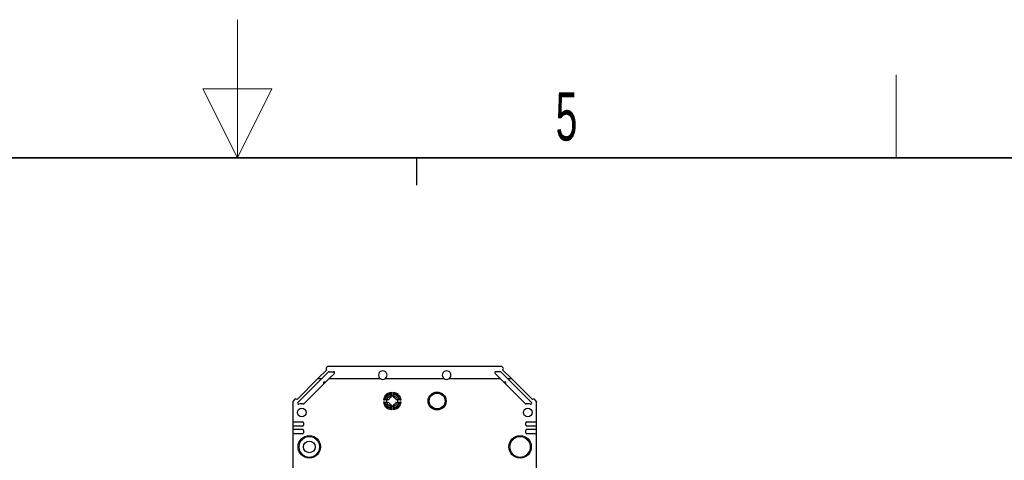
# Model space of a CAD drawing. Header units: millimetres. Extents: x 5 to 418, y 2 to 292.
# Tile 40 of 41: x 201 to 273, y 261 to 292. Entities that reach past the tile are written whole.
import ezdxf

# ---------------------------------------------------------------- set-up
doc = ezdxf.new("R2010")
doc.units = ezdxf.units.MM
doc.layers.add('SLD-0', color=7, linetype='Continuous')
doc.styles.add('SLDTEXTSTYLE0', font='TXT', dxfattribs={"width": 0.605})

msp = doc.modelspace()

# ---------------------------------------------------------------- linework, layer by layer
at = {"color": 7, "linetype": 'Continuous', "lineweight": 25}
for p, q in [((222.8392, 266.4952), (223.4809, 267.1368)), ((223.122, 266.4952), (223.6005, 266.9737)), ((223.5375, 267.3704), (223.4455, 267.2784)), ((223.4455, 267.1722), (223.4809, 267.1368)), ((236.1626, 267.3704), (223.5375, 267.3704)), ((223.6528, 266.9953), (223.9743, 266.9953)), ((236.0473, 266.9953), (235.7258, 266.9953)), ((236.0996, 266.9737), (236.5781, 266.4952)), ((236.2546, 267.2784), (236.1626, 267.3704)), ((236.2192, 267.1368), (236.2546, 267.1722)), ((236.2192, 267.1368), (236.8609, 266.4952)), ((221.3235, 264.9795), (222.8392, 266.4952)), ((221.3877, 264.7608), (223.122, 266.4952)), ((223.6525, 266.4952), (221.8381, 264.6808)), ((222.8392, 266.4952), (223.122, 266.4952)), ((223.25, 266.2344), (223.25, 266.0927)), ((223.3918, 266.2344), (223.25, 266.2344)), ((224.0265, 266.8692), (223.6525, 266.4952)), ((223.6525, 266.4952), (227.3501, 266.4952)), ((227.7249, 266.4952), (231.9752, 266.4952)), ((232.35, 266.4952), (236.0476, 266.4952)), ((236.0476, 266.4952), (235.6736, 266.8692)), ((237.862, 264.6808), (236.0476, 266.4952)), ((236.4502, 266.2344), (236.3083, 266.2344)), ((236.4502, 266.0926), (236.4502, 266.2344)), ((236.5781, 266.4952), (238.3124, 264.7608)), ((236.5781, 266.4952), (236.8609, 266.4952)), ((236.8609, 266.4952), (238.3766, 264.9795)), ((228.15, 265.5161), (228.15, 265.2526)), ((228.3, 265.2526), (228.3, 265.5161)), ((221.1662, 264.9991), (221.0375, 264.8704)), ((221.0375, 263.3704), (221.0375, 264.8704)), ((221.3235, 264.9795), (221.2497, 265.0139)), ((227.8427, 264.9454), (227.5794, 264.9454)), ((227.5794, 264.7954), (227.8427, 264.7954)), ((227.7399, 264.9913), (227.8463, 264.9913)), ((227.8463, 264.7496), (227.7399, 264.7496)), ((227.8427, 264.7954), (227.8427, 264.9454)), ((227.8427, 264.7954), (227.9726, 264.7614)), ((227.8463, 264.9913), (227.9738, 264.9821)), ((227.9738, 264.7587), (227.8463, 264.7496)), ((228.1042, 265.2491), (228.1042, 265.3556)), ((228.1134, 265.1216), (228.1042, 265.2491)), ((228.15, 265.2526), (228.116, 265.1228)), ((228.15, 265.2526), (228.3, 265.2526)), ((228.3459, 265.249), (228.3367, 265.1215)), ((228.3459, 265.3556), (228.3459, 265.249)), ((228.4761, 264.9821), (228.6035, 264.9913)), ((228.6035, 264.7496), (228.4761, 264.7587)), ((228.6071, 264.9454), (228.4772, 264.9795)), ((228.6035, 264.9913), (228.7102, 264.9913)), ((228.7102, 264.7496), (228.6035, 264.7496)), ((228.8707, 264.9454), (228.6071, 264.9454)), ((228.6071, 264.9454), (228.6071, 264.7954)), ((228.6071, 264.7954), (228.8707, 264.7954)), ((238.4504, 265.0139), (238.3766, 264.9795)), ((238.6626, 264.8704), (238.5339, 264.9991)), ((238.6626, 264.8704), (238.6626, 263.3704)), ((228.1042, 264.4918), (228.1134, 264.6192)), ((228.1042, 264.3852), (228.1042, 264.4918)), ((228.15, 264.4882), (228.15, 264.2248)), ((228.3, 264.4882), (228.15, 264.4882)), ((228.3, 264.4882), (228.3341, 264.6181)), ((228.3, 264.2248), (228.3, 264.4882)), ((228.3367, 264.6193), (228.3459, 264.4919)), ((228.3459, 264.4919), (228.3459, 264.3852)), ((221.0375, 263.3704), (221.7123, 263.3704)), ((221.0375, 263.0454), (221.0375, 263.3704)), ((237.9878, 263.3704), (238.6626, 263.3704)), ((238.6626, 263.3704), (238.6626, 263.0454)), ((221.0375, 262.8204), (221.0375, 263.0454)), ((221.7123, 263.0454), (221.0375, 263.0454)), ((221.0375, 262.8204), (221.7123, 262.8204)), ((221.0375, 262.4954), (221.0375, 262.8204)), ((221.7873, 263.2954), (221.7873, 263.1204)), ((221.7873, 262.7454), (221.7873, 262.5704)), ((237.9128, 263.1204), (237.9128, 263.2954)), ((237.9128, 262.5704), (237.9128, 262.7454)), ((238.6626, 263.0454), (237.9878, 263.0454)), ((237.9878, 262.8204), (238.6626, 262.8204)), ((238.6626, 263.0454), (238.6626, 262.8204)), ((238.6626, 262.8204), (238.6626, 262.4954)), ((221.0375, 253.2453), (221.0375, 262.4954)), ((221.7123, 262.4954), (221.0375, 262.4954)), ((238.6626, 262.4954), (237.9878, 262.4954)), ((238.6626, 262.4954), (238.6626, 253.2453))]:
    msp.add_line(p, q, dxfattribs=at)
for centre, radius in [((231.4752, 264.8704), 0.65), ((231.4752, 264.8704), 0.575), ((221.6606, 264.0453), 0.3126), ((238.0395, 264.0453), 0.3126), ((222.2126, 261.5453), 0.8126), ((222.2126, 261.5453), 0.425), ((237.4875, 261.5453), 0.8126)]:
    msp.add_circle(centre, radius, dxfattribs=at)
for centre, radius, start, end in [((223.4986, 267.2253), 0.0751, 135, 225), ((223.6528, 266.9214), 0.0739, 90, 135), ((223.9743, 266.9214), 0.0739, 315, 90), ((227.5375, 266.7453), 0.3126, 306.843307, 233.156693), ((232.1626, 266.7453), 0.3126, 306.843307, 233.156693), ((235.7258, 266.9214), 0.0739, 90, 225), ((236.0473, 266.9214), 0.0739, 45, 90), ((236.2015, 267.2253), 0.0751, 315, 45), ((227.5375, 266.7453), 0.3126, 233.156693, 306.843307), ((232.1626, 266.7453), 0.3126, 233.156693, 306.843307), ((221.2185, 264.9469), 0.0739, 65, 135), ((221.4399, 264.7085), 0.0739, 135, 288.408034), ((228.225, 264.8704), 0.575, 168.267076, 172.110063), ((228.225, 264.8704), 0.575, 187.889937, 191.732924), ((228.225, 264.8704), 0.575, 101.732924, 168.267076), ((228.225, 264.8704), 0.575, 191.732924, 258.267076), ((228.2249, 264.8704), 0.2749, 156.027344, 156.623721), ((228.2249, 264.8704), 0.2749, 203.376279, 203.972656), ((228.2249, 264.8704), 0.2749, 113.944566, 156.027344), ((228.2249, 264.8704), 0.2749, 203.972656, 246.055434), ((228.225, 264.8704), 0.575, 97.889937, 101.732924), ((228.2249, 264.8704), 0.2749, 113.348317, 113.944566), ((228.225, 264.8704), 0.575, 78.267076, 82.110063), ((228.2249, 264.8704), 0.2749, 65.999248, 66.595753), ((228.2249, 264.8704), 0.2749, 23.972656, 65.999248), ((228.2249, 264.8704), 0.2749, 294.000752, 336.027344), ((228.225, 264.8704), 0.575, 11.732924, 78.267076), ((228.225, 264.8704), 0.575, 281.732924, 348.267076), ((228.2249, 264.8704), 0.2749, 23.376279, 23.972656), ((228.2249, 264.8704), 0.2749, 336.027344, 336.623721), ((228.225, 264.8704), 0.575, 7.889937, 11.732924), ((228.225, 264.8704), 0.575, 348.267076, 352.110063), ((238.2602, 264.7085), 0.0739, 251.591966, 45), ((238.4816, 264.9469), 0.0739, 45, 115), ((221.6606, 264.0453), 0.6251, 79.679684, 108.408034), ((221.7859, 264.733), 0.0739, 259.679684, 315), ((228.225, 264.8704), 0.575, 258.267076, 262.110063), ((228.2249, 264.8704), 0.2749, 246.055434, 246.651683), ((228.225, 264.8704), 0.575, 277.889937, 281.732924), ((228.2249, 264.8704), 0.2749, 293.404247, 294.000752), ((237.9142, 264.733), 0.0739, 225, 280.320316), ((238.0395, 264.0453), 0.6251, 71.591966, 100.320316), ((221.7123, 263.2954), 0.075, 0, 90), ((237.9878, 263.2954), 0.075, 90, 180), ((221.7123, 263.1204), 0.075, 270, 0), ((221.7123, 262.7454), 0.075, 0, 90), ((237.9878, 263.1204), 0.075, 180, 270), ((237.9878, 262.7454), 0.075, 90, 180), ((221.7123, 262.5704), 0.075, 270, 0), ((237.9878, 262.5704), 0.075, 180, 270)]:
    msp.add_arc(centre, radius, start, end, dxfattribs=at)
at = {"color": 7, "linetype": 'Continuous', "lineweight": 18}
for points, knots in [([(227.5794, 264.9454), (227.5942, 265.0147), (227.6246, 265.1573), (227.7572, 265.3382), (227.9381, 265.4709), (228.0808, 265.5013), (228.15, 265.5161)], [0, 0, 0, 0, 0.24285793, 0.5, 0.75714207, 1, 1, 1, 1]), ([(228.3, 265.5161), (228.3693, 265.5013), (228.512, 265.4709), (228.6929, 265.3382), (228.8255, 265.1573), (228.8559, 265.0147), (228.8707, 264.9454)], [0, 0, 0, 0, 0.2428579, 0.5, 0.7571421, 1, 1, 1, 1]), ([(228.15, 264.2248), (228.0808, 264.2395), (227.9381, 264.2699), (227.7572, 264.4026), (227.6246, 264.5835), (227.5942, 264.7261), (227.5794, 264.7954)], [0, 0, 0, 0, 0.2428579, 0.5, 0.7571421, 1, 1, 1, 1]), ([(227.7399, 264.9913), (227.7539, 265.0334), (227.7824, 265.1193), (227.8675, 265.2279), (227.9761, 265.313), (228.062, 265.3416), (228.1042, 265.3556)], [0, 0, 0, 0, 0.2453659, 0.5, 0.7546341, 1, 1, 1, 1]), ([(228.1042, 264.3852), (228.062, 264.3993), (227.9761, 264.4278), (227.8675, 264.5129), (227.7824, 264.6215), (227.7539, 264.7074), (227.7399, 264.7496)], [0, 0, 0, 0, 0.2453659, 0.5, 0.7546341, 1, 1, 1, 1]), ([(228.8707, 264.7954), (228.8559, 264.7261), (228.8255, 264.5835), (228.6929, 264.4026), (228.512, 264.2699), (228.3693, 264.2395), (228.3, 264.2248)], [0, 0, 0, 0, 0.2428579, 0.5, 0.7571421, 1, 1, 1, 1]), ([(228.3459, 265.3556), (228.3881, 265.3416), (228.474, 265.313), (228.5826, 265.2279), (228.6677, 265.1193), (228.6962, 265.0334), (228.7102, 264.9913)], [0, 0, 0, 0, 0.2453659, 0.5, 0.7546341, 1, 1, 1, 1]), ([(228.7102, 264.7496), (228.6962, 264.7074), (228.6677, 264.6215), (228.5826, 264.5129), (228.474, 264.4278), (228.3881, 264.3993), (228.3459, 264.3852)], [0, 0, 0, 0, 0.2453659, 0.5, 0.7546341, 1, 1, 1, 1]), ([(221.475, 261.5453), (221.485, 261.4526), (221.5003, 261.3093), (221.5921, 261.1374), (221.6874, 261.0202), (221.8048, 260.9243), (221.9767, 260.8354), (222.2126, 260.7898), (222.4486, 260.8354), (222.6205, 260.9243), (222.7377, 261.0202), (222.8336, 261.1374), (222.9225, 261.3094), (222.9681, 261.5453), (222.9225, 261.7813), (222.8336, 261.9532), (222.7377, 262.0704), (222.6205, 262.1663), (222.4485, 262.2552), (222.2126, 262.3008), (221.9766, 262.2552), (221.8047, 262.1663), (221.6874, 262.0703), (221.5921, 261.9532), (221.5002, 261.7812), (221.485, 261.638), (221.475, 261.5453)], [0, 0, 0, 0, 0.0598607, 0.0924449, 0.125, 0.1575841, 0.1901393, 0.25, 0.3098607, 0.3424449, 0.375, 0.4075841, 0.4401393, 0.5, 0.5598607, 0.5924449, 0.625, 0.6575841, 0.6901393, 0.75, 0.8098607, 0.8424449, 0.875, 0.9075841, 0.9401393, 1, 1, 1, 1]), ([(236.7499, 261.5453), (236.7598, 261.4526), (236.7751, 261.3093), (236.867, 261.1374), (236.9623, 261.0202), (237.0797, 260.9243), (237.2515, 260.8354), (237.4875, 260.7898), (237.7235, 260.8354), (237.8954, 260.9243), (238.0126, 261.0202), (238.1085, 261.1374), (238.1974, 261.3094), (238.2429, 261.5453), (238.1974, 261.7813), (238.1085, 261.9532), (238.0125, 262.0704), (237.8954, 262.1663), (237.7234, 262.2552), (237.4875, 262.3008), (237.2515, 262.2552), (237.0796, 262.1663), (236.9622, 262.0703), (236.867, 261.9532), (236.7751, 261.7812), (236.7598, 261.638), (236.7499, 261.5453)], [0, 0, 0, 0, 0.0598607, 0.0924449, 0.125, 0.1575841, 0.1901393, 0.25, 0.3098607, 0.3424449, 0.375, 0.4075841, 0.4401393, 0.5, 0.5598607, 0.5924449, 0.625, 0.6575841, 0.6901393, 0.75, 0.8098607, 0.8424449, 0.875, 0.9075841, 0.9401393, 1, 1, 1, 1])]:
    msp.add_open_spline(points, degree=3, knots=knots, dxfattribs=at)
at = {"color": 7, "linetype": 'Continuous', "lineweight": 25}
for points, knots in [([(228.1461, 265.44), (228.1466, 265.4409), (228.1474, 265.4427), (228.1486, 265.4558), (228.1495, 265.4751), (228.15, 265.4964), (228.15, 265.5105), (228.15, 265.5161)], [0, 0, 0, 0, 0.2135966, 0.4271246, 0.6423382, 0.8592415, 1, 1, 1, 1]), ([(228.3, 265.5161), (228.3001, 265.5075), (228.3002, 265.4904), (228.3009, 265.4675), (228.3019, 265.4502), (228.303, 265.4413), (228.3037, 265.4403), (228.304, 265.44)], [0, 0, 0, 0, 0.2168092, 0.4335916, 0.6508661, 0.8673979, 1, 1, 1, 1]), ([(227.5794, 264.9454), (227.588, 264.9455), (227.6051, 264.9456), (227.628, 264.9462), (227.6452, 264.9473), (227.6542, 264.9484), (227.6551, 264.9491), (227.6555, 264.9493)], [0, 0, 0, 0, 0.2168092, 0.4335916, 0.6508661, 0.8673979, 1, 1, 1, 1]), ([(227.6555, 264.7915), (227.6546, 264.7919), (227.6528, 264.7928), (227.6396, 264.794), (227.6204, 264.7949), (227.599, 264.7954), (227.5849, 264.7954), (227.5794, 264.7954)], [0, 0, 0, 0, 0.2135966, 0.4271246, 0.6423382, 0.8592415, 1, 1, 1, 1]), ([(227.6621, 264.9873), (227.663, 264.9878), (227.6648, 264.9887), (227.678, 264.9898), (227.6973, 264.9907), (227.7191, 264.9912), (227.7338, 264.9913), (227.7399, 264.9913)], [0, 0, 0, 0, 0.2094325, 0.4187545, 0.6309876, 0.8481546, 1, 1, 1, 1]), ([(227.7399, 264.7496), (227.731, 264.7496), (227.7132, 264.7497), (227.6895, 264.7504), (227.6719, 264.7515), (227.6633, 264.7526), (227.6624, 264.7532), (227.6621, 264.7535)], [0, 0, 0, 0, 0.2228318, 0.445739, 0.6662809, 0.8818692, 1, 1, 1, 1]), ([(227.9726, 264.9795), (227.941, 264.9715), (227.8962, 264.9601), (227.8549, 264.9488), (227.8427, 264.9454)], [0, 0, 0, 0, 0.7057896, 1, 1, 1, 1]), ([(228.1042, 265.3556), (228.1042, 265.3645), (228.1043, 265.3823), (228.105, 265.406), (228.1061, 265.4236), (228.1072, 265.4322), (228.1079, 265.4331), (228.1081, 265.4334)], [0, 0, 0, 0, 0.2228318, 0.445739, 0.6662809, 0.8818692, 1, 1, 1, 1]), ([(228.3341, 265.1227), (228.3261, 265.1543), (228.3148, 265.1991), (228.3034, 265.2404), (228.3, 265.2526)], [0, 0, 0, 0, 0.7057837, 1, 1, 1, 1]), ([(228.342, 265.4334), (228.3424, 265.4325), (228.3433, 265.4306), (228.3445, 265.4175), (228.3453, 265.3982), (228.3458, 265.3764), (228.3459, 265.3616), (228.3459, 265.3556)], [0, 0, 0, 0, 0.2094325, 0.4187545, 0.6309876, 0.8481546, 1, 1, 1, 1]), ([(228.4772, 264.7614), (228.5088, 264.7694), (228.5536, 264.7807), (228.595, 264.7921), (228.6071, 264.7954)], [0, 0, 0, 0, 0.7057896, 1, 1, 1, 1]), ([(228.7102, 264.9913), (228.7191, 264.9912), (228.7369, 264.9911), (228.7606, 264.9904), (228.7782, 264.9894), (228.7868, 264.9883), (228.7877, 264.9876), (228.788, 264.9873)], [0, 0, 0, 0, 0.2228318, 0.445739, 0.6662809, 0.8818692, 1, 1, 1, 1]), ([(228.788, 264.7535), (228.7871, 264.7531), (228.7853, 264.7522), (228.7721, 264.751), (228.7528, 264.7501), (228.731, 264.7496), (228.7163, 264.7496), (228.7102, 264.7496)], [0, 0, 0, 0, 0.20943249, 0.41875446, 0.63098763, 0.84815464, 1, 1, 1, 1]), ([(228.7946, 264.9493), (228.7955, 264.9489), (228.7973, 264.948), (228.8105, 264.9468), (228.8297, 264.946), (228.8511, 264.9455), (228.8652, 264.9454), (228.8707, 264.9454)], [0, 0, 0, 0, 0.2135966, 0.4271246, 0.6423382, 0.8592415, 1, 1, 1, 1]), ([(228.8707, 264.7954), (228.8621, 264.7954), (228.845, 264.7953), (228.8221, 264.7946), (228.8049, 264.7936), (228.7959, 264.7925), (228.795, 264.7918), (228.7946, 264.7915)], [0, 0, 0, 0, 0.21680916, 0.43359162, 0.65086607, 0.8673979, 1, 1, 1, 1]), ([(228.1081, 264.3074), (228.1077, 264.3084), (228.1068, 264.3102), (228.1056, 264.3234), (228.1048, 264.3427), (228.1043, 264.3645), (228.1042, 264.3792), (228.1042, 264.3852)], [0, 0, 0, 0, 0.2094325, 0.4187545, 0.6309876, 0.8481546, 1, 1, 1, 1]), ([(228.116, 264.618), (228.124, 264.5865), (228.1353, 264.5417), (228.1467, 264.5003), (228.15, 264.4882)], [0, 0, 0, 0, 0.7057955, 1, 1, 1, 1]), ([(228.15, 264.2248), (228.15, 264.2333), (228.1499, 264.2505), (228.1492, 264.2733), (228.1482, 264.2906), (228.1471, 264.2995), (228.1464, 264.3005), (228.1461, 264.3009)], [0, 0, 0, 0, 0.2168092, 0.4335916, 0.6508661, 0.8673979, 1, 1, 1, 1]), ([(228.304, 264.3009), (228.3035, 264.3), (228.3027, 264.2982), (228.3015, 264.285), (228.3006, 264.2657), (228.3001, 264.2444), (228.3001, 264.2303), (228.3, 264.2248)], [0, 0, 0, 0, 0.2135966, 0.4271246, 0.6423382, 0.8592415, 1, 1, 1, 1]), ([(228.3459, 264.3852), (228.3459, 264.3763), (228.3458, 264.3585), (228.3451, 264.3348), (228.344, 264.3173), (228.3429, 264.3087), (228.3422, 264.3078), (228.342, 264.3074)], [0, 0, 0, 0, 0.2228318, 0.445739, 0.6662809, 0.8818692, 1, 1, 1, 1])]:
    msp.add_open_spline(points, degree=3, knots=knots, dxfattribs=at)
for points in [[(227.8463, 264.9913), (227.858, 265.0207), (227.8813, 265.0796), (227.9416, 265.1538), (228.0159, 265.2141), (228.0748, 265.2374), (228.1042, 265.2491)], [(228.1042, 264.4918), (228.0748, 264.5034), (228.0159, 264.5268), (227.9416, 264.587), (227.8813, 264.6613), (227.858, 264.7201), (227.8463, 264.7496)], [(228.3459, 265.249), (228.3753, 265.2373), (228.4341, 265.214), (228.5083, 265.1537), (228.5685, 265.0795), (228.5919, 265.0207), (228.6035, 264.9913)], [(228.6035, 264.7496), (228.5919, 264.7202), (228.5685, 264.6613), (228.5083, 264.5871), (228.4341, 264.5269), (228.3753, 264.5035), (228.3459, 264.4919)]]:
    msp.add_open_spline(points, degree=3, dxfattribs=at)
at = {"layer": 'SLD-0', "color": 7, "linetype": 'Continuous', "lineweight": 18}
for p, q in [((217, 292.5), (217, 282.5)), ((219.5, 287.5), (214.5, 287.5)), ((214.5, 287.5), (217, 282.5)), ((217, 282.5), (219.5, 287.5))]:
    msp.add_line(p, q, dxfattribs=at)
at = {"layer": 'SLD-0', "lineweight": 18}
msp.add_line((264.75, 282.5), (264.75, 288.5), dxfattribs=at)
at = {"layer": 'SLD-0', "lineweight": 35}
msp.add_line((408, 282.5), (26, 282.5), dxfattribs=at)
at = {"layer": 'SLD-0'}
msp.add_line((230, 280.5), (230, 282.5), dxfattribs=at)
msp.add_line((230, 280.5), (230, 282.5), dxfattribs=at)

# ---------------------------------------------------------------- texts
at = {"layer": 'SLD-0', "insert": (240.8527, 287.243), "char_height": 3.5, "attachment_point": 2, "style": 'SLDTEXTSTYLE0'}
msp.add_mtext('5', dxfattribs=at)

doc.saveas('drawing.dxf')
